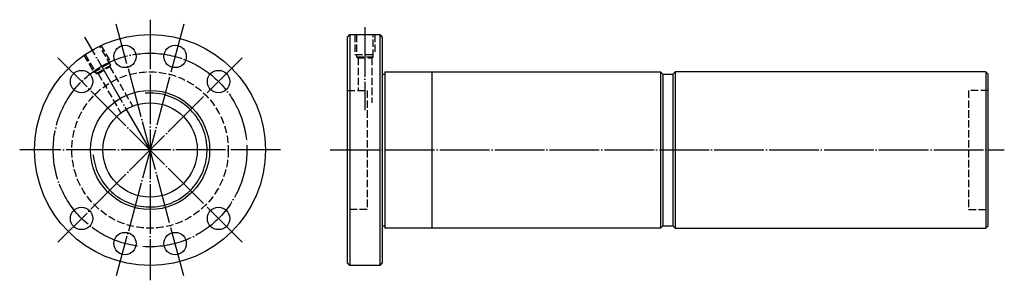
# Model space of a CAD drawing. Header units: millimetres. Extents: x -31 to 366, y 148 to 252.
import ezdxf

# ---------------------------------------------------------------- set-up
doc = ezdxf.new("R2010")
doc.units = ezdxf.units.MM
for name, pattern in [('CENTER', [22, 20, -1, 0, -1]), ('DASHED', [4, 3, -1]), ('THIN', [200000, 200000, 0])]:
    doc.linetypes.add(name, pattern=pattern)
doc.layers.add('NT', color=7, linetype='Continuous')

msp = doc.modelspace()

# ---------------------------------------------------------------- linework, layer by layer
at = {"layer": 'NT', "color": 3, "linetype": 'CENTER'}
for p, q in [((35.09, 250.71), (7.91, 149.29)), ((35.09, 149.29), (7.91, 250.71)), ((21.5, 252.5), (21.5, 147.5)), ((108, 249.5), (108, 216)), ((21.5, 200), (-4.75, 245.47)), ((58.62, 237.12), (-15.62, 162.88)), ((58.62, 162.88), (-15.62, 237.12)), ((74, 200), (-31, 200)), ((94, 200), (365.5, 200))]:
    msp.add_line(p, q, dxfattribs=at)
at = {"layer": 'NT', "color": 16, "linetype": 'Continuous'}
for p, q in [((101, 245.5), (102, 246.5)), ((102, 246.5), (114, 246.5)), ((102, 246.5), (102, 153.5)), ((114, 246.5), (115, 245.5)), ((114, 246.5), (114, 153.5)), ((101, 154.5), (101, 245.5)), ((115, 245.5), (115, 154.5)), ((115, 230.5), (116, 230.5)), ((116, 231.5), (116, 168.5)), ((116, 231.5), (227, 231.5)), ((135, 231.5), (135, 168.5)), ((227, 231.5), (228, 230.5)), ((227, 231.5), (227, 168.5)), ((228, 230.5), (228, 169.5)), ((228, 230.5), (232, 230.5)), ((233, 231.5), (232, 230.5)), ((232, 230.5), (232, 169.5)), ((358, 231.5), (233, 231.5)), ((233, 231.5), (233, 168.5)), ((358, 231.5), (358, 168.5)), ((358, 231.5), (359, 230.5)), ((359, 169.5), (359, 230.5)), ((115, 169.5), (116, 169.5)), ((227, 168.5), (116, 168.5)), ((228, 169.5), (227, 168.5)), ((228, 169.5), (232, 169.5)), ((232, 169.5), (233, 168.5)), ((233, 168.5), (358, 168.5)), ((358, 168.5), (359, 169.5)), ((102, 153.5), (101, 154.5)), ((114, 153.5), (102, 153.5)), ((115, 154.5), (114, 153.5))]:
    msp.add_line(p, q, dxfattribs=at)
at = {"layer": 'NT', "color": 1, "linetype": 'DASHED'}
for p, q in [((104, 246.5), (104, 238.5)), ((112, 246.5), (112, 238.5)), ((1.71, 242.27), (5.71, 235.34)), ((-5.21, 238.27), (-1.21, 231.34)), ((104, 238.5), (112, 238.5)), ((-1.21, 231.34), (5.71, 235.34)), ((-0.19, 230.78), (5.69, 234.18)), ((104.6, 237.5), (111.4, 237.5)), ((105.25, 237.12), (105.25, 224)), ((110.75, 237.12), (110.75, 219)), ((0.56, 230.78), (9.62, 215.08)), ((5.32, 233.53), (14.38, 217.83)), ((101, 224), (108.88, 224)), ((108.88, 224), (108.88, 176)), ((359, 224), (351.12, 224)), ((351.12, 224), (351.12, 176)), ((108.88, 176), (101, 176)), ((351.12, 176), (359, 176))]:
    msp.add_line(p, q, dxfattribs=at)
for points in [[(104.6, 246.5), (104.6, 237.5), (105.25, 237.12), (110.75, 237.12), (111.4, 237.5), (111.4, 246.5)], [(-4.69, 238.57), (-0.19, 230.78), (0.56, 230.78), (5.32, 233.53), (5.69, 234.18), (1.19, 241.97)]]:
    msp.add_lwpolyline(points, dxfattribs=at)
at = {"layer": 'NT', "color": 16, "linetype": 'Continuous'}
for centre, radius in [((21.5, 200), 46.5), ((11.41, 237.67), 4.5), ((31.59, 237.67), 4.5), ((-6.08, 227.58), 4.5), ((49.08, 227.58), 4.5), ((21.5, 200), 24), ((21.5, 200), 19), ((-6.08, 172.42), 4.5), ((49.08, 172.42), 4.5), ((11.41, 162.33), 4.5), ((31.59, 162.33), 4.5)]:
    msp.add_circle(centre, radius, dxfattribs=at)
at = {"layer": 'NT', "color": 3, "linetype": 'CENTER'}
msp.add_circle((21.5, 200), 39, dxfattribs=at)
at = {"layer": 'NT', "color": 1, "linetype": 'DASHED'}
msp.add_circle((21.5, 200), 31.5, dxfattribs=at)
at = {"layer": 'NT', "color": 5, "linetype": 'THIN'}
msp.add_arc((21.5, 200), 22.95, 185, 95, dxfattribs=at)

doc.saveas('drawing.dxf')
